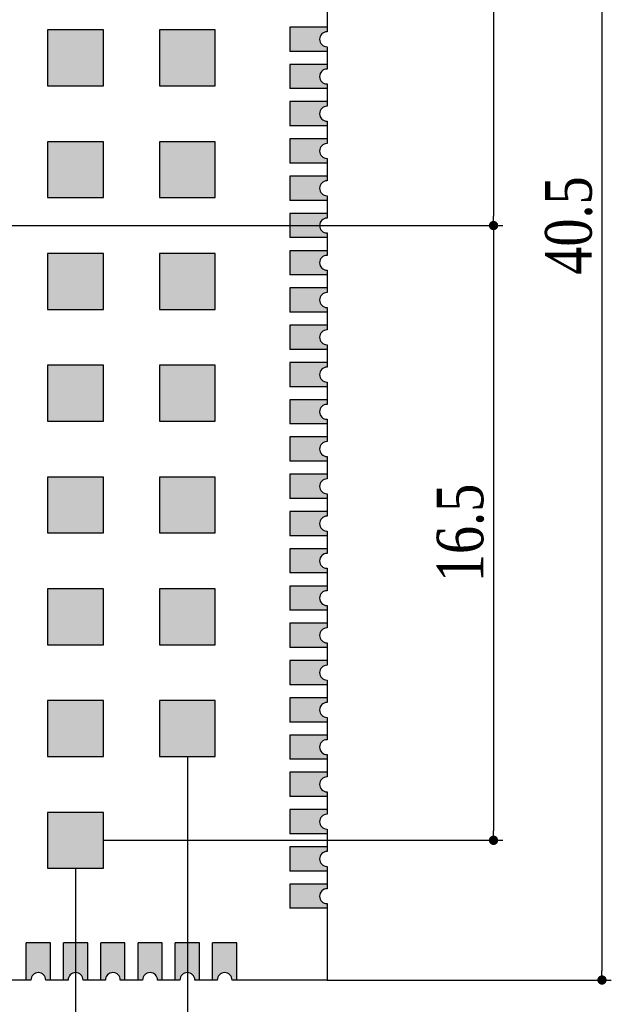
# Model space of a CAD drawing. Header units: millimetres. Extents: x 15669 to 15816, y 1895 to 1974.
# Tile 8 of 9: x 15800 to 15816, y 1922 to 1948. Entities that reach past the tile are written whole.
import ezdxf

# ---------------------------------------------------------------- set-up
doc = ezdxf.new("R2010")
doc.units = ezdxf.units.MM
doc.header["$LTSCALE"] = 30.734
doc.header["$PDMODE"] = 3
doc.header["$PDSIZE"] = 8
doc.layers.get('0').update_dxf_attribs({"linetype": 'CONTINUOUS'})
doc.layers.get('Defpoints').update_dxf_attribs({"linetype": 'CONTINUOUS'})
doc.layers.add('01 实线', color=7, linetype='CONTINUOUS')
doc.layers.add('03 标注', color=3, linetype='CONTINUOUS')
doc.styles.add('ST1', font='times.ttf', dxfattribs={"width": 0.8})
doc.dimstyles.new('ST-1', dxfattribs={"dimscale": 0.5, "dimtxt": 2.5, "dimasz": 0.5, "dimexe": 0.5, "dimexo": 0, "dimgap": 0.5, "dimtad": 1, "dimdec": 4, "dimzin": 9, "dimdsep": 46, "dimtxsty": 'ST1', "dimblk": 'DOT', "dimcen": 0.1, "dimclrd": 256, "dimclre": 256, "dimclrt": 256, "dimadec": 0, "dimazin": 0, "dimtp": 0.1, "dimtm": 0.1, "dimtfac": 1, "dimtdec": 4, "dimtmove": 1, "dimatfit": 3, "dimfxl": 0, "dimtolj": 1, "dimlwd": -1, "dimlwe": -1, "dimarcsym": 0})

# ---------------------------------------------------------------- blocks, each defined once
blk = doc.blocks.new('_Dot')
at = {"color": 0, "linetype": 'ByBlock', "lineweight": -2}
blk.add_line((-0.5, 0), (-1, 0), dxfattribs=at)
at = {"color": 0, "linetype": 'ByBlock', "const_width": 0.5}
blk.add_lwpolyline([(-0.25, 0, 1), (0.25, 0, 1)], format="xyb", close=True, dxfattribs=at)
blk = doc.blocks.new('*D104')
at = {"layer": '01 实线', "ltscale": 0.05, "transparency": 16777216}
for p, q in [((15788.255, 1939.879), (15788.255, 1917.359)), ((15804.755, 1928.629), (15804.755, 1917.359)), ((15804.505, 1917.609), (15788.505, 1917.609))]:
    blk.add_line(p, q, dxfattribs=at)
at = {"layer": 'Defpoints', "color": 0, "ltscale": 0.05, "transparency": 16777216}
for p in [(15788.255, 1939.879), (15804.755, 1928.629), (15788.255, 1917.609)]:
    blk.add_point(p, dxfattribs=at)
at = {"layer": '01 实线', "ltscale": 0.05, "transparency": 16777216, "xscale": 0.25, "yscale": 0.25, "zscale": 0.25, "rotation": 180}
blk.add_blockref('_Dot', (15788.255, 1917.609), dxfattribs=at)
at = {"layer": '01 实线', "ltscale": 0.05, "transparency": 16777216, "xscale": 0.25, "yscale": 0.25, "zscale": 0.25}
blk.add_blockref('_Dot', (15804.755, 1917.609), dxfattribs=at)
at = {"layer": '01 实线', "ltscale": 0.05, "transparency": 16777216, "insert": (15796.505, 1918.497), "char_height": 1.25, "attachment_point": 5, "style": 'ST1'}
blk.add_mtext('\\A1;16.5', dxfattribs=at)
blk = doc.blocks.new('*D111')
at = {"layer": '01 实线', "ltscale": 0.05, "transparency": 16777216}
for p, q in [((15802.505, 1959.379), (15813.221, 1959.379)), ((15812.971, 1959.129), (15812.971, 1943.129)), ((15791.255, 1942.879), (15813.221, 1942.879))]:
    blk.add_line(p, q, dxfattribs=at)
at = {"layer": 'Defpoints', "color": 0, "ltscale": 0.05, "transparency": 16777216}
for p in [(15802.505, 1959.379), (15791.255, 1942.879), (15812.971, 1942.879)]:
    blk.add_point(p, dxfattribs=at)
at = {"layer": '01 实线', "ltscale": 0.05, "transparency": 16777216, "xscale": 0.25, "yscale": 0.25, "zscale": 0.25}
for p, rotation in [((15812.971, 1959.379), 90), ((15812.971, 1942.879), 270)]:
    blk.add_blockref('_Dot', p, dxfattribs=dict(at, rotation=rotation))
at = {"layer": '01 实线', "ltscale": 0.05, "transparency": 16777216, "insert": (15812.083, 1951.129), "char_height": 1.25, "attachment_point": 5, "rotation": 90, "style": 'ST1'}
blk.add_mtext('\\A1;16.5', dxfattribs=at)
blk = doc.blocks.new('*D112')
at = {"layer": '01 实线', "ltscale": 0.05, "transparency": 16777216}
for p, q in [((15791.255, 1942.879), (15813.221, 1942.879)), ((15812.971, 1942.629), (15812.971, 1926.629)), ((15802.505, 1926.379), (15813.221, 1926.379))]:
    blk.add_line(p, q, dxfattribs=at)
at = {"layer": 'Defpoints', "color": 0, "ltscale": 0.05, "transparency": 16777216}
for p in [(15791.255, 1942.879), (15802.505, 1926.379), (15812.971, 1926.379)]:
    blk.add_point(p, dxfattribs=at)
at = {"layer": '01 实线', "ltscale": 0.05, "transparency": 16777216, "xscale": 0.25, "yscale": 0.25, "zscale": 0.25}
for p, rotation in [((15812.971, 1942.879), 90), ((15812.971, 1926.379), 270)]:
    blk.add_blockref('_Dot', p, dxfattribs=dict(at, rotation=rotation))
at = {"layer": '01 实线', "ltscale": 0.05, "transparency": 16777216, "insert": (15812.083, 1934.629), "char_height": 1.25, "attachment_point": 5, "rotation": 90, "style": 'ST1'}
blk.add_mtext('\\A1;16.5', dxfattribs=at)
blk = doc.blocks.new('*D115')
at = {"layer": '01 实线', "ltscale": 0.05, "transparency": 16777216}
for p, q in [((15807.505, 1963.129), (15816.131, 1963.129)), ((15815.881, 1962.879), (15815.881, 1922.879)), ((15808.505, 1922.629), (15816.131, 1922.629))]:
    blk.add_line(p, q, dxfattribs=at)
at = {"layer": 'Defpoints', "color": 0, "ltscale": 0.05, "transparency": 16777216}
for p in [(15807.505, 1963.129), (15808.505, 1922.629), (15815.881, 1922.629)]:
    blk.add_point(p, dxfattribs=at)
at = {"layer": '01 实线', "ltscale": 0.05, "transparency": 16777216, "xscale": 0.25, "yscale": 0.25, "zscale": 0.25}
for p, rotation in [((15815.881, 1963.129), 90), ((15815.881, 1922.629), 270)]:
    blk.add_blockref('_Dot', p, dxfattribs=dict(at, rotation=rotation))
at = {"layer": '01 实线', "ltscale": 0.05, "transparency": 16777216, "insert": (15814.994, 1942.879), "char_height": 1.25, "attachment_point": 5, "rotation": 90, "style": 'ST1'}
blk.add_mtext('\\A1;40.5', dxfattribs=at)
blk = doc.blocks.new('*D116')
at = {"layer": '01 实线', "ltscale": 0.05, "transparency": 16777216}
for p, q in [((15804.755, 1928.629), (15804.755, 1919.817)), ((15801.755, 1925.629), (15801.755, 1919.817)), ((15804.505, 1920.067), (15802.005, 1920.067))]:
    blk.add_line(p, q, dxfattribs=at)
at = {"layer": 'Defpoints', "color": 0, "ltscale": 0.05, "transparency": 16777216}
for p in [(15804.755, 1928.629), (15801.755, 1925.629), (15801.755, 1920.067)]:
    blk.add_point(p, dxfattribs=at)
at = {"layer": '01 实线', "ltscale": 0.05, "transparency": 16777216, "xscale": 0.25, "yscale": 0.25, "zscale": 0.25, "rotation": 180}
blk.add_blockref('_Dot', (15801.755, 1920.067), dxfattribs=at)
at = {"layer": '01 实线', "ltscale": 0.05, "transparency": 16777216, "xscale": 0.25, "yscale": 0.25, "zscale": 0.25}
blk.add_blockref('_Dot', (15804.755, 1920.067), dxfattribs=at)
at = {"layer": '01 实线', "ltscale": 0.05, "transparency": 16777216, "insert": (15803.255, 1920.953), "char_height": 1.25, "attachment_point": 5, "style": 'ST1'}
blk.add_mtext('\\A1;3', dxfattribs=at)

msp = doc.modelspace()

# ---------------------------------------------------------------- hatches: boundary and pattern name
at = {"layer": '03 标注', "ltscale": 0.05}
h = msp.add_hatch(color=0, dxfattribs=at)
h.dxf.hatch_style = 1
h.paths.add_polyline_path([(15808.50492, 1948.07916), (15808.50492, 1948.20416), (15807.50492, 1948.20416), (15807.50492, 1947.55416), (15808.50492, 1947.55416), (15808.50492, 1947.67916, -1)])
h = msp.add_hatch(color=0, dxfattribs=at)
h.dxf.hatch_style = 1
h.paths.add_polyline_path([(15802.50492, 1948.12916), (15801.00492, 1948.12916), (15801.00492, 1946.62916), (15802.50492, 1946.62916)])
h.paths.add_polyline_path([(15802.50492, 1945.12916), (15801.00492, 1945.12916), (15801.00492, 1943.62916), (15802.50492, 1943.62916)])
h.paths.add_polyline_path([(15802.50492, 1942.12916), (15801.00492, 1942.12916), (15801.00492, 1940.62916), (15802.50492, 1940.62916)])
h.paths.add_polyline_path([(15802.50492, 1939.12916), (15801.00492, 1939.12916), (15801.00492, 1937.62916), (15802.50492, 1937.62916)])
h = msp.add_hatch(color=0, dxfattribs=at)
h.dxf.hatch_style = 1
h.paths.add_polyline_path([(15805.50492, 1948.12916), (15804.00492, 1948.12916), (15804.00492, 1946.62916), (15805.50492, 1946.62916)])
h.paths.add_polyline_path([(15805.50492, 1945.12916), (15804.00492, 1945.12916), (15804.00492, 1943.62916), (15805.50492, 1943.62916)])
h.paths.add_polyline_path([(15805.50492, 1942.12916), (15804.00492, 1942.12916), (15804.00492, 1940.62916), (15805.50492, 1940.62916)])
h.paths.add_polyline_path([(15805.50492, 1939.12916), (15804.00492, 1939.12916), (15804.00492, 1937.62916), (15805.50492, 1937.62916)])
h = msp.add_hatch(color=0, dxfattribs=at)
h.dxf.hatch_style = 1
h.paths.add_polyline_path([(15808.50492, 1947.07916), (15808.50492, 1947.20416), (15807.50492, 1947.20416), (15807.50492, 1946.55416), (15808.50492, 1946.55416), (15808.50492, 1946.67916, -1)])
h = msp.add_hatch(color=0, dxfattribs=at)
h.dxf.hatch_style = 1
h.paths.add_polyline_path([(15808.50492, 1946.07916), (15808.50492, 1946.20416), (15807.50492, 1946.20416), (15807.50492, 1945.55416), (15808.50492, 1945.55416), (15808.50492, 1945.67916, -1)])
h = msp.add_hatch(color=0, dxfattribs=at)
h.dxf.hatch_style = 1
h.paths.add_polyline_path([(15808.50492, 1945.07916), (15808.50492, 1945.20416), (15807.50492, 1945.20416), (15807.50492, 1944.55416), (15808.50492, 1944.55416), (15808.50492, 1944.67916, -1)])
h = msp.add_hatch(color=0, dxfattribs=at)
h.dxf.hatch_style = 1
h.paths.add_polyline_path([(15808.50492, 1944.07916), (15808.50492, 1944.20416), (15807.50492, 1944.20416), (15807.50492, 1943.55416), (15808.50492, 1943.55416), (15808.50492, 1943.67916, -1)])
h = msp.add_hatch(color=0, dxfattribs=at)
h.dxf.hatch_style = 1
h.paths.add_polyline_path([(15808.50492, 1943.07916), (15808.50492, 1943.20416), (15807.50492, 1943.20416), (15807.50492, 1942.55416), (15808.50492, 1942.55416), (15808.50492, 1942.67916, -1)])
h = msp.add_hatch(color=0, dxfattribs=at)
h.dxf.hatch_style = 1
h.paths.add_polyline_path([(15808.50492, 1942.07916), (15808.50492, 1942.20416), (15807.50492, 1942.20416), (15807.50492, 1941.55416), (15808.50492, 1941.55416), (15808.50492, 1941.67916, -1)])
h = msp.add_hatch(color=0, dxfattribs=at)
h.dxf.hatch_style = 1
h.paths.add_polyline_path([(15808.50492, 1941.07916), (15808.50492, 1941.20416), (15807.50492, 1941.20416), (15807.50492, 1940.55416), (15808.50492, 1940.55416), (15808.50492, 1940.67916, -1)])
h = msp.add_hatch(color=0, dxfattribs=at)
h.dxf.hatch_style = 1
h.paths.add_polyline_path([(15808.50492, 1940.07916), (15808.50492, 1940.20416), (15807.50492, 1940.20416), (15807.50492, 1939.55416), (15808.50492, 1939.55416), (15808.50492, 1939.67916, -1)])
h = msp.add_hatch(color=0, dxfattribs=at)
h.dxf.hatch_style = 1
h.paths.add_polyline_path([(15808.50492, 1939.07916), (15808.50492, 1939.20416), (15807.50492, 1939.20416), (15807.50492, 1938.55416), (15808.50492, 1938.55416), (15808.50492, 1938.67916, -1)])
h = msp.add_hatch(color=0, dxfattribs=at)
h.dxf.hatch_style = 1
h.paths.add_polyline_path([(15808.50492, 1938.07916), (15808.50492, 1938.20416), (15807.50492, 1938.20416), (15807.50492, 1937.55416), (15808.50492, 1937.55416), (15808.50492, 1937.67916, -1)])
h = msp.add_hatch(color=0, dxfattribs=at)
h.dxf.hatch_style = 1
h.paths.add_polyline_path([(15808.50492, 1937.07916), (15808.50492, 1937.20416), (15807.50492, 1937.20416), (15807.50492, 1936.55416), (15808.50492, 1936.55416), (15808.50492, 1936.67916, -1)])
h = msp.add_hatch(color=0, dxfattribs=at)
h.dxf.hatch_style = 1
h.paths.add_polyline_path([(15802.50492, 1930.12916), (15801.00492, 1930.12916), (15801.00492, 1928.62916), (15802.50492, 1928.62916)])
h.paths.add_polyline_path([(15802.50492, 1933.12916), (15801.00492, 1933.12916), (15801.00492, 1931.62916), (15802.50492, 1931.62916)])
h.paths.add_polyline_path([(15802.50492, 1936.12916), (15801.00492, 1936.12916), (15801.00492, 1934.62916), (15802.50492, 1934.62916)])
h = msp.add_hatch(color=0, dxfattribs=at)
h.dxf.hatch_style = 1
h.paths.add_polyline_path([(15805.50492, 1930.12916), (15804.00492, 1930.12916), (15804.00492, 1928.62916), (15805.50492, 1928.62916)])
h.paths.add_polyline_path([(15805.50492, 1933.12916), (15804.00492, 1933.12916), (15804.00492, 1931.62916), (15805.50492, 1931.62916)])
h.paths.add_polyline_path([(15805.50492, 1936.12916), (15804.00492, 1936.12916), (15804.00492, 1934.62916), (15805.50492, 1934.62916)])
h = msp.add_hatch(color=0, dxfattribs=at)
h.dxf.hatch_style = 1
h.paths.add_polyline_path([(15808.50492, 1936.07916), (15808.50492, 1936.20416), (15807.50492, 1936.20416), (15807.50492, 1935.55416), (15808.50492, 1935.55416), (15808.50492, 1935.67916, -1)])
h = msp.add_hatch(color=0, dxfattribs=at)
h.dxf.hatch_style = 1
h.paths.add_polyline_path([(15808.50492, 1935.07916), (15808.50492, 1935.20416), (15807.50492, 1935.20416), (15807.50492, 1934.55416), (15808.50492, 1934.55416), (15808.50492, 1934.67916, -1)])
h = msp.add_hatch(color=0, dxfattribs=at)
h.dxf.hatch_style = 1
h.paths.add_polyline_path([(15808.50492, 1934.07916), (15808.50492, 1934.20416), (15807.50492, 1934.20416), (15807.50492, 1933.55416), (15808.50492, 1933.55416), (15808.50492, 1933.67916, -1)])
h = msp.add_hatch(color=0, dxfattribs=at)
h.dxf.hatch_style = 1
h.paths.add_polyline_path([(15808.50492, 1933.07916), (15808.50492, 1933.20416), (15807.50492, 1933.20416), (15807.50492, 1932.55416), (15808.50492, 1932.55416), (15808.50492, 1932.67916, -1)])
h = msp.add_hatch(color=0, dxfattribs=at)
h.dxf.hatch_style = 1
h.paths.add_polyline_path([(15808.50492, 1932.07916), (15808.50492, 1932.20416), (15807.50492, 1932.20416), (15807.50492, 1931.55416), (15808.50492, 1931.55416), (15808.50492, 1931.67916, -1)])
h = msp.add_hatch(color=0, dxfattribs=at)
h.dxf.hatch_style = 1
h.paths.add_polyline_path([(15808.50492, 1931.07916), (15808.50492, 1931.20416), (15807.50492, 1931.20416), (15807.50492, 1930.55416), (15808.50492, 1930.55416), (15808.50492, 1930.67916, -1)])
h = msp.add_hatch(color=0, dxfattribs=at)
h.dxf.hatch_style = 1
h.paths.add_polyline_path([(15808.50492, 1930.07916), (15808.50492, 1930.20416), (15807.50492, 1930.20416), (15807.50492, 1929.55416), (15808.50492, 1929.55416), (15808.50492, 1929.67916, -1)])
h = msp.add_hatch(color=0, dxfattribs=at)
h.dxf.hatch_style = 1
h.paths.add_polyline_path([(15808.50492, 1929.07916), (15808.50492, 1929.20416), (15807.50492, 1929.20416), (15807.50492, 1928.55416), (15808.50492, 1928.55416), (15808.50492, 1928.67916, -1)])
h = msp.add_hatch(color=0, dxfattribs=at)
h.dxf.hatch_style = 1
h.paths.add_polyline_path([(15808.50492, 1928.07916), (15808.50492, 1928.20416), (15807.50492, 1928.20416), (15807.50492, 1927.55416), (15808.50492, 1927.55416), (15808.50492, 1927.67916, -1)])
h = msp.add_hatch(color=0, dxfattribs=at)
h.dxf.hatch_style = 1
h.paths.add_polyline_path([(15802.50492, 1927.12916), (15801.00492, 1927.12916), (15801.00492, 1925.62916), (15802.50492, 1925.62916)])
h = msp.add_hatch(color=0, dxfattribs=at)
h.dxf.hatch_style = 1
h.paths.add_polyline_path([(15808.50492, 1927.07916), (15808.50492, 1927.20416), (15807.50492, 1927.20416), (15807.50492, 1926.55416), (15808.50492, 1926.55416), (15808.50492, 1926.67916, -1)])
h = msp.add_hatch(color=0, dxfattribs=at)
h.dxf.hatch_style = 1
h.paths.add_polyline_path([(15808.50492, 1926.07916), (15808.50492, 1926.20416), (15807.50492, 1926.20416), (15807.50492, 1925.55416), (15808.50492, 1925.55416), (15808.50492, 1925.67916, -1)])
h = msp.add_hatch(color=0, dxfattribs=at)
h.dxf.hatch_style = 1
h.paths.add_polyline_path([(15808.50492, 1925.07916), (15808.50492, 1925.20416), (15807.50492, 1925.20416), (15807.50492, 1924.55416), (15808.50492, 1924.55416), (15808.50492, 1924.67916, -1)])
h = msp.add_hatch(color=0, dxfattribs=at)
h.dxf.hatch_style = 1
h.paths.add_polyline_path([(15801.07992, 1923.62916), (15800.42992, 1923.62916), (15800.42992, 1922.62916), (15800.55492, 1922.62916, -1), (15800.95492, 1922.62916), (15801.07992, 1922.62916)])
h = msp.add_hatch(color=0, dxfattribs=at)
h.dxf.hatch_style = 1
h.paths.add_polyline_path([(15802.07992, 1923.62916), (15801.42992, 1923.62916), (15801.42992, 1922.62916), (15801.55492, 1922.62916, -1), (15801.95492, 1922.62916), (15802.07992, 1922.62916)])
h = msp.add_hatch(color=0, dxfattribs=at)
h.dxf.hatch_style = 1
h.paths.add_polyline_path([(15803.07992, 1923.62916), (15802.42992, 1923.62916), (15802.42992, 1922.62916), (15802.55492, 1922.62916, -1), (15802.95492, 1922.62916), (15803.07992, 1922.62916)])
h = msp.add_hatch(color=0, dxfattribs=at)
h.dxf.hatch_style = 1
h.paths.add_polyline_path([(15804.07992, 1923.62916), (15803.42992, 1923.62916), (15803.42992, 1922.62916), (15803.55492, 1922.62916, -1), (15803.95492, 1922.62916), (15804.07992, 1922.62916)])
h = msp.add_hatch(color=0, dxfattribs=at)
h.dxf.hatch_style = 1
h.paths.add_polyline_path([(15805.07992, 1923.62916), (15804.42992, 1923.62916), (15804.42992, 1922.62916), (15804.55492, 1922.62916, -1), (15804.95492, 1922.62916), (15805.07992, 1922.62916)])
h = msp.add_hatch(color=0, dxfattribs=at)
h.dxf.hatch_style = 1
h.paths.add_polyline_path([(15806.07992, 1923.62916), (15805.42992, 1923.62916), (15805.42992, 1922.62916), (15805.55492, 1922.62916, -1), (15805.95492, 1922.62916), (15806.07992, 1922.62916)])

# ---------------------------------------------------------------- linework, layer by layer
at = {"color": 7, "linetype": 'Continuous'}
for p, q in [((15808.50492, 1948.67916), (15808.50492, 1948.07916)), ((15808.50492, 1948.20416), (15807.50492, 1948.20416)), ((15807.50492, 1948.20416), (15807.50492, 1947.55416)), ((15802.50492, 1948.12916), (15801.00492, 1948.12916)), ((15801.00492, 1948.12916), (15801.00492, 1946.62916)), ((15802.50492, 1946.62916), (15802.50492, 1948.12916)), ((15805.50492, 1948.12916), (15804.00492, 1948.12916)), ((15804.00492, 1948.12916), (15804.00492, 1946.62916)), ((15805.50492, 1946.62916), (15805.50492, 1948.12916)), ((15808.50492, 1947.67916), (15808.50492, 1947.07916)), ((15808.50492, 1947.55416), (15807.50492, 1947.55416)), ((15808.50492, 1947.20416), (15807.50492, 1947.20416)), ((15807.50492, 1947.20416), (15807.50492, 1946.55416)), ((15801.00492, 1946.62916), (15802.50492, 1946.62916)), ((15804.00492, 1946.62916), (15805.50492, 1946.62916)), ((15808.50492, 1946.67916), (15808.50492, 1946.07916)), ((15808.50492, 1946.55416), (15807.50492, 1946.55416)), ((15808.50492, 1946.20416), (15807.50492, 1946.20416)), ((15807.50492, 1946.20416), (15807.50492, 1945.55416)), ((15808.50492, 1945.67916), (15808.50492, 1945.07916)), ((15808.50492, 1945.55416), (15807.50492, 1945.55416)), ((15802.50492, 1945.12916), (15801.00492, 1945.12916)), ((15801.00492, 1945.12916), (15801.00492, 1943.62916)), ((15802.50492, 1943.62916), (15802.50492, 1945.12916)), ((15805.50492, 1945.12916), (15804.00492, 1945.12916)), ((15804.00492, 1945.12916), (15804.00492, 1943.62916)), ((15805.50492, 1943.62916), (15805.50492, 1945.12916)), ((15808.50492, 1945.20416), (15807.50492, 1945.20416)), ((15807.50492, 1945.20416), (15807.50492, 1944.55416)), ((15808.50492, 1944.55416), (15807.50492, 1944.55416)), ((15808.50492, 1944.67916), (15808.50492, 1944.07916)), ((15808.50492, 1944.20416), (15807.50492, 1944.20416)), ((15807.50492, 1944.20416), (15807.50492, 1943.55416)), ((15801.00492, 1943.62916), (15802.50492, 1943.62916)), ((15804.00492, 1943.62916), (15805.50492, 1943.62916)), ((15808.50492, 1943.55416), (15807.50492, 1943.55416)), ((15808.50492, 1943.67916), (15808.50492, 1943.07916)), ((15808.50492, 1943.20416), (15807.50492, 1943.20416)), ((15807.50492, 1943.20416), (15807.50492, 1942.55416)), ((15808.50492, 1942.67916), (15808.50492, 1942.07916)), ((15808.50492, 1942.55416), (15807.50492, 1942.55416)), ((15802.50492, 1942.12916), (15801.00492, 1942.12916)), ((15801.00492, 1942.12916), (15801.00492, 1940.62916)), ((15802.50492, 1940.62916), (15802.50492, 1942.12916)), ((15805.50492, 1942.12916), (15804.00492, 1942.12916)), ((15804.00492, 1942.12916), (15804.00492, 1940.62916)), ((15805.50492, 1940.62916), (15805.50492, 1942.12916)), ((15808.50492, 1942.20416), (15807.50492, 1942.20416)), ((15807.50492, 1942.20416), (15807.50492, 1941.55416)), ((15808.50492, 1941.67916), (15808.50492, 1941.07916)), ((15808.50492, 1941.55416), (15807.50492, 1941.55416)), ((15808.50492, 1941.20416), (15807.50492, 1941.20416)), ((15807.50492, 1941.20416), (15807.50492, 1940.55416)), ((15801.00492, 1940.62916), (15802.50492, 1940.62916)), ((15804.00492, 1940.62916), (15805.50492, 1940.62916)), ((15808.50492, 1940.55416), (15807.50492, 1940.55416)), ((15808.50492, 1940.67916), (15808.50492, 1940.07916)), ((15808.50492, 1940.20416), (15807.50492, 1940.20416)), ((15807.50492, 1940.20416), (15807.50492, 1939.55416)), ((15808.50492, 1939.55416), (15807.50492, 1939.55416)), ((15808.50492, 1939.67916), (15808.50492, 1939.07916)), ((15802.50492, 1939.12916), (15801.00492, 1939.12916)), ((15801.00492, 1939.12916), (15801.00492, 1937.62916)), ((15802.50492, 1937.62916), (15802.50492, 1939.12916)), ((15805.50492, 1939.12916), (15804.00492, 1939.12916)), ((15804.00492, 1939.12916), (15804.00492, 1937.62916)), ((15805.50492, 1937.62916), (15805.50492, 1939.12916)), ((15808.50492, 1939.20416), (15807.50492, 1939.20416)), ((15807.50492, 1939.20416), (15807.50492, 1938.55416)), ((15808.50492, 1938.55416), (15807.50492, 1938.55416)), ((15808.50492, 1938.67916), (15808.50492, 1938.07916)), ((15808.50492, 1938.20416), (15807.50492, 1938.20416)), ((15807.50492, 1938.20416), (15807.50492, 1937.55416)), ((15801.00492, 1937.62916), (15802.50492, 1937.62916)), ((15804.00492, 1937.62916), (15805.50492, 1937.62916)), ((15808.50492, 1937.67916), (15808.50492, 1937.07916)), ((15808.50492, 1937.55416), (15807.50492, 1937.55416)), ((15808.50492, 1937.20416), (15807.50492, 1937.20416)), ((15807.50492, 1937.20416), (15807.50492, 1936.55416)), ((15808.50492, 1936.67916), (15808.50492, 1936.07916)), ((15808.50492, 1936.55416), (15807.50492, 1936.55416)), ((15802.50492, 1936.12916), (15801.00492, 1936.12916)), ((15801.00492, 1936.12916), (15801.00492, 1934.62916)), ((15802.50492, 1934.62916), (15802.50492, 1936.12916)), ((15805.50492, 1936.12916), (15804.00492, 1936.12916)), ((15804.00492, 1936.12916), (15804.00492, 1934.62916)), ((15805.50492, 1934.62916), (15805.50492, 1936.12916)), ((15808.50492, 1936.20416), (15807.50492, 1936.20416)), ((15807.50492, 1936.20416), (15807.50492, 1935.55416)), ((15808.50492, 1935.55416), (15807.50492, 1935.55416)), ((15808.50492, 1935.67916), (15808.50492, 1935.07916)), ((15808.50492, 1935.20416), (15807.50492, 1935.20416)), ((15807.50492, 1935.20416), (15807.50492, 1934.55416)), ((15801.00492, 1934.62916), (15802.50492, 1934.62916)), ((15804.00492, 1934.62916), (15805.50492, 1934.62916)), ((15808.50492, 1934.55416), (15807.50492, 1934.55416)), ((15808.50492, 1934.67916), (15808.50492, 1934.07916)), ((15808.50492, 1934.20416), (15807.50492, 1934.20416)), ((15807.50492, 1934.20416), (15807.50492, 1933.55416)), ((15808.50492, 1933.67916), (15808.50492, 1933.07916)), ((15808.50492, 1933.55416), (15807.50492, 1933.55416)), ((15808.50492, 1933.20416), (15807.50492, 1933.20416)), ((15807.50492, 1933.20416), (15807.50492, 1932.55416)), ((15802.50492, 1933.12916), (15801.00492, 1933.12916)), ((15801.00492, 1933.12916), (15801.00492, 1931.62916)), ((15802.50492, 1931.62916), (15802.50492, 1933.12916)), ((15805.50492, 1933.12916), (15804.00492, 1933.12916)), ((15804.00492, 1933.12916), (15804.00492, 1931.62916)), ((15805.50492, 1931.62916), (15805.50492, 1933.12916)), ((15808.50492, 1932.67916), (15808.50492, 1932.07916)), ((15808.50492, 1932.55416), (15807.50492, 1932.55416)), ((15808.50492, 1932.20416), (15807.50492, 1932.20416)), ((15807.50492, 1932.20416), (15807.50492, 1931.55416)), ((15801.00492, 1931.62916), (15802.50492, 1931.62916)), ((15804.00492, 1931.62916), (15805.50492, 1931.62916)), ((15808.50492, 1931.55416), (15807.50492, 1931.55416)), ((15808.50492, 1931.67916), (15808.50492, 1931.07916)), ((15808.50492, 1931.20416), (15807.50492, 1931.20416)), ((15807.50492, 1931.20416), (15807.50492, 1930.55416)), ((15808.50492, 1930.55416), (15807.50492, 1930.55416)), ((15808.50492, 1930.67916), (15808.50492, 1930.07916)), ((15802.50492, 1930.12916), (15801.00492, 1930.12916)), ((15801.00492, 1930.12916), (15801.00492, 1928.62916)), ((15802.50492, 1928.62916), (15802.50492, 1930.12916)), ((15805.50492, 1930.12916), (15804.00492, 1930.12916)), ((15804.00492, 1930.12916), (15804.00492, 1928.62916)), ((15805.50492, 1928.62916), (15805.50492, 1930.12916)), ((15808.50492, 1930.20416), (15807.50492, 1930.20416)), ((15807.50492, 1930.20416), (15807.50492, 1929.55416)), ((15808.50492, 1929.55416), (15807.50492, 1929.55416)), ((15808.50492, 1929.67916), (15808.50492, 1929.07916)), ((15808.50492, 1929.20416), (15807.50492, 1929.20416)), ((15807.50492, 1929.20416), (15807.50492, 1928.55416)), ((15808.50492, 1928.67916), (15808.50492, 1928.07916)), ((15801.00492, 1928.62916), (15802.50492, 1928.62916)), ((15804.00492, 1928.62916), (15805.50492, 1928.62916)), ((15808.50492, 1928.55416), (15807.50492, 1928.55416)), ((15808.50492, 1928.20416), (15807.50492, 1928.20416)), ((15807.50492, 1928.20416), (15807.50492, 1927.55416)), ((15808.50492, 1927.67916), (15808.50492, 1927.07916)), ((15808.50492, 1927.55416), (15807.50492, 1927.55416)), ((15802.50492, 1927.12916), (15801.00492, 1927.12916)), ((15801.00492, 1927.12916), (15801.00492, 1925.62916)), ((15802.50492, 1925.62916), (15802.50492, 1927.12916)), ((15808.50492, 1927.20416), (15807.50492, 1927.20416)), ((15807.50492, 1927.20416), (15807.50492, 1926.55416)), ((15808.50492, 1926.55416), (15807.50492, 1926.55416)), ((15808.50492, 1926.67916), (15808.50492, 1926.07916)), ((15808.50492, 1926.20416), (15807.50492, 1926.20416)), ((15807.50492, 1926.20416), (15807.50492, 1925.55416)), ((15801.00492, 1925.62916), (15802.50492, 1925.62916)), ((15808.50492, 1925.55416), (15807.50492, 1925.55416)), ((15808.50492, 1925.67916), (15808.50492, 1925.07916)), ((15808.50492, 1925.20416), (15807.50492, 1925.20416)), ((15807.50492, 1925.20416), (15807.50492, 1924.55416)), ((15808.50492, 1924.67916), (15808.50492, 1922.62916)), ((15808.50492, 1924.55416), (15807.50492, 1924.55416)), ((15801.07992, 1923.62916), (15800.42992, 1923.62916)), ((15800.42992, 1922.62916), (15800.42992, 1923.62916)), ((15801.07992, 1922.62916), (15801.07992, 1923.62916)), ((15802.07992, 1923.62916), (15801.42992, 1923.62916)), ((15801.42992, 1922.62916), (15801.42992, 1923.62916)), ((15802.07992, 1922.62916), (15802.07992, 1923.62916)), ((15803.07992, 1923.62916), (15802.42992, 1923.62916)), ((15802.42992, 1922.62916), (15802.42992, 1923.62916)), ((15803.07992, 1922.62916), (15803.07992, 1923.62916)), ((15804.07992, 1923.62916), (15803.42992, 1923.62916)), ((15803.42992, 1922.62916), (15803.42992, 1923.62916)), ((15804.07992, 1922.62916), (15804.07992, 1923.62916)), ((15805.07992, 1923.62916), (15804.42992, 1923.62916)), ((15804.42992, 1922.62916), (15804.42992, 1923.62916)), ((15805.07992, 1922.62916), (15805.07992, 1923.62916)), ((15806.07992, 1923.62916), (15805.42992, 1923.62916)), ((15805.42992, 1922.62916), (15805.42992, 1923.62916)), ((15806.07992, 1922.62916), (15806.07992, 1923.62916)), ((15800.55492, 1922.62916), (15799.95492, 1922.62916)), ((15801.55492, 1922.62916), (15800.95492, 1922.62916)), ((15802.55492, 1922.62916), (15801.95492, 1922.62916)), ((15803.55492, 1922.62916), (15802.95492, 1922.62916)), ((15804.55492, 1922.62916), (15803.95492, 1922.62916)), ((15805.55492, 1922.62916), (15804.95492, 1922.62916)), ((15808.50492, 1922.62916), (15805.95492, 1922.62916))]:
    msp.add_line(p, q, dxfattribs=at)
for centre, start, end in [((15808.50492, 1947.87916), 90, 270), ((15808.50492, 1946.87916), 90, 270), ((15808.50492, 1945.87916), 90, 270), ((15808.50492, 1944.87916), 90, 270), ((15808.50492, 1943.87916), 90, 270), ((15808.50492, 1942.87916), 90, 270), ((15808.50492, 1941.87916), 90, 270), ((15808.50492, 1940.87916), 90, 270), ((15808.50492, 1939.87916), 90, 270), ((15808.50492, 1938.87916), 90, 270), ((15808.50492, 1937.87916), 90, 270), ((15808.50492, 1936.87916), 90, 270), ((15808.50492, 1935.87916), 90, 270), ((15808.50492, 1934.87916), 90, 270), ((15808.50492, 1933.87916), 90, 270), ((15808.50492, 1932.87916), 90, 270), ((15808.50492, 1931.87916), 90, 270), ((15808.50492, 1930.87916), 90, 270), ((15808.50492, 1929.87916), 90, 270), ((15808.50492, 1928.87916), 90, 270), ((15808.50492, 1927.87916), 90, 270), ((15808.50492, 1926.87916), 90, 270), ((15808.50492, 1925.87916), 90, 270), ((15808.50492, 1924.87916), 90, 270), ((15800.75492, 1922.62916), 0, 180), ((15801.75492, 1922.62916), 0, 180), ((15802.75492, 1922.62916), 0, 180), ((15803.75492, 1922.62916), 0, 180), ((15804.75492, 1922.62916), 0, 180), ((15805.75492, 1922.62916), 0, 180)]:
    msp.add_arc(centre, 0.2, start, end, dxfattribs=at)

# ---------------------------------------------------------------- dimensions: what is measured, and where the dimension line sits
at = {"layer": '01 实线', "ltscale": 0.05}
for base, p1, p2, picture, middle in [((15815.88133, 1922.62916), (15807.50492, 1963.12916), (15808.50492, 1922.62916), '*D115', (15814.99371, 1942.87916)), ((15812.9707, 1942.87916), (15802.50492, 1959.37916), (15791.25492, 1942.87916), '*D111', (15812.08309, 1951.12916)), ((15812.9707, 1926.37916), (15791.25492, 1942.87916), (15802.50492, 1926.37916), '*D112', (15812.08309, 1934.62916))]:
    dim = msp.add_linear_dim(base=base, p1=p1, p2=p2, angle=90, dimstyle='ST-1', dxfattribs=at)
    dim.commit()
    dim.dimension.update_dxf_attribs({"geometry": picture, "text_midpoint": middle})
for base, p2, picture, middle in [((15788.25492, 1917.60945), (15788.25492, 1939.87916), '*D104', (15796.50492, 1918.49707)), ((15801.75492, 1920.0669), (15801.75492, 1925.62916), '*D116', (15803.25492, 1920.95271))]:
    dim = msp.add_linear_dim(base=base, p1=(15804.75492, 1928.62916), p2=p2, dimstyle='ST-1', dxfattribs=at)
    dim.commit()
    dim.dimension.update_dxf_attribs({"geometry": picture, "text_midpoint": middle})

doc.saveas('drawing.dxf')
